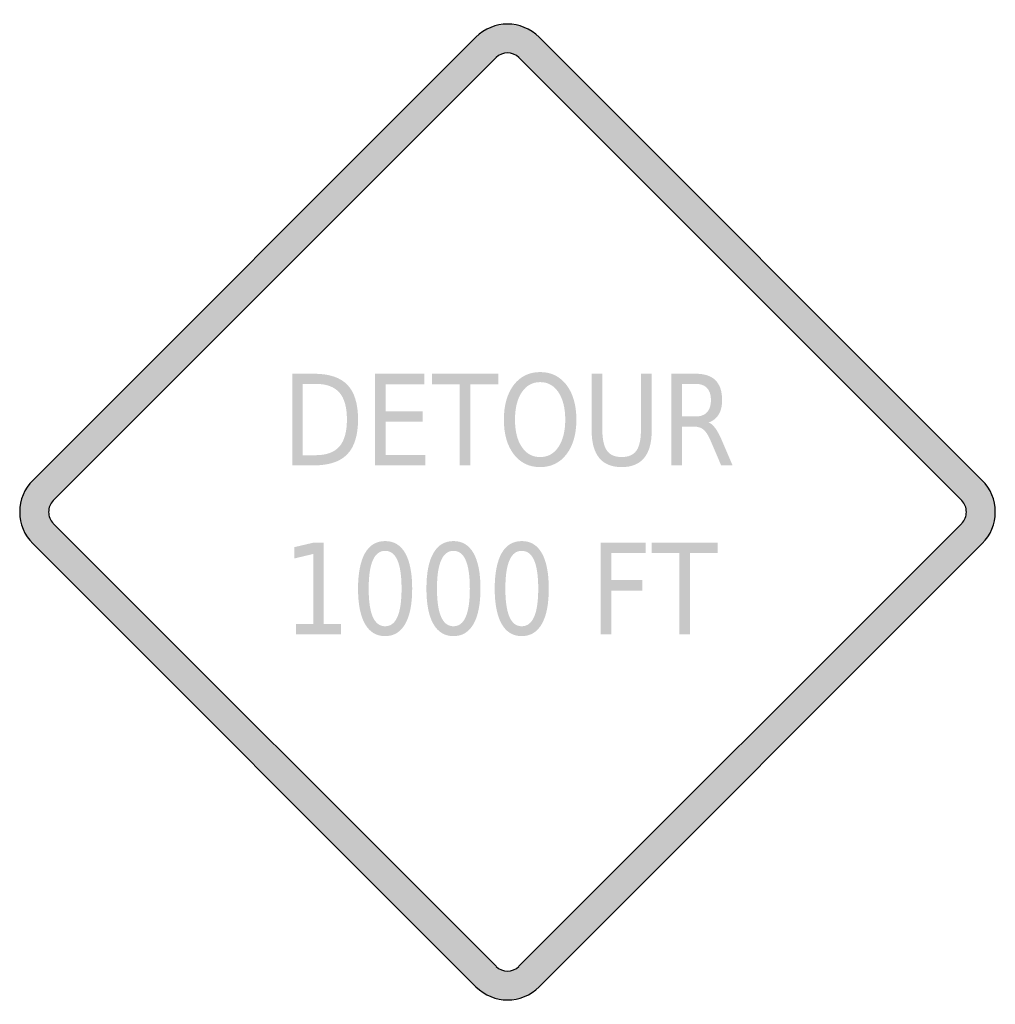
# Model space of a CAD drawing. Header units: inches. Extents: x -0.5 to 0.5, y -0.5 to 0.5.
import ezdxf

# ---------------------------------------------------------------- set-up
doc = ezdxf.new("R2010")
doc.units = ezdxf.units.IN
doc.header["$MEASUREMENT"] = 0

msp = doc.modelspace()

# ---------------------------------------------------------------- hatches: boundary and pattern name
h = msp.add_hatch(color=7)
h.paths.add_polyline_path([(0.0323, 0.4867), (0.4865, 0.0323), (0.4905, 0.0278), (0.4939, 0.0228), (0.4965, 0.0175), (0.4984, 0.012), (0.4995, 0.006), (0.5, 0), (0.4995, -0.006), (0.4984, -0.0118), (0.4965, -0.0175), (0.4939, -0.0228), (0.4905, -0.0278), (0.4865, -0.0323), (0.0323, -0.4867), (0.0278, -0.4907), (0.0227, -0.494), (0.0173, -0.4967), (0.0117, -0.4985), (0.006, -0.4997), (0.0002, -0.5), (-0.0057, -0.4997), (-0.0115, -0.4985), (-0.0172, -0.4967), (-0.0225, -0.494), (-0.0275, -0.4907), (-0.0323, -0.4867), (-0.4867, -0.0322), (-0.4905, -0.0278), (-0.4939, -0.0228), (-0.4965, -0.0175), (-0.4984, -0.0118), (-0.4995, -0.006), (-0.5, 0), (-0.4995, 0.006), (-0.4984, 0.012), (-0.4965, 0.0175), (-0.4939, 0.0228), (-0.4905, 0.0278), (-0.4867, 0.0323), (-0.0323, 0.4867), (-0.0277, 0.4907), (-0.0227, 0.494), (-0.0172, 0.4967), (-0.0117, 0.4985), (-0.0058, 0.4997), (0, 0.5), (0.0058, 0.4997), (0.0117, 0.4985), (0.0172, 0.4967), (0.0227, 0.494), (0.0277, 0.4907), (0.0323, 0.4867)])
h.paths.add_polyline_path([(0.0117, 0.4655), (0.4655, 0.0117), (0.467, 0.0102), (0.4682, 0.0083), (0.4692, 0.0063), (0.4699, 0.0043), (0.4704, 0.0022), (0.4704, 0), (0.4704, -0.0022), (0.4699, -0.0042), (0.4692, -0.0063), (0.4682, -0.0082), (0.467, -0.01), (0.4655, -0.0117), (0.0117, -0.4655), (0.0082, -0.4682), (0.0042, -0.4699), (0, -0.4704), (-0.0042, -0.4699), (-0.0082, -0.4682), (-0.0117, -0.4655), (-0.4655, -0.0117), (-0.467, -0.01), (-0.4682, -0.0082), (-0.4692, -0.0063), (-0.4699, -0.0042), (-0.4704, -0.0022), (-0.4704, 0), (-0.4704, 0.0022), (-0.4699, 0.0043), (-0.4692, 0.0063), (-0.4682, 0.0083), (-0.467, 0.0102), (-0.4655, 0.0117), (-0.0117, 0.4655), (-0.0082, 0.4684), (-0.0042, 0.4699), (0, 0.4705), (0.0042, 0.4699), (0.0082, 0.4684), (0.0117, 0.4655)], flags=0)
h = msp.add_hatch(color=7)
edge = h.paths.add_edge_path()
edge.add_line((-0.2207, 0.1417), (-0.1984, 0.1417))
edge.add_spline(control_points=[(-0.1984, 0.1417), (-0.1828, 0.1417), (-0.1714, 0.1379), (-0.1641, 0.1303), (-0.1569, 0.1228), (-0.1532, 0.1109), (-0.1532, 0.0948), (-0.1532, 0.0787), (-0.1569, 0.0668), (-0.1642, 0.0592), (-0.1715, 0.0516), (-0.1829, 0.0478), (-0.1984, 0.0478)], knot_values=[0, 0, 0, 0, 1, 1, 1, 2, 2, 2, 3, 3, 3, 4, 4, 4, 4], degree=3, periodic=0)
edge.add_line((-0.1984, 0.0478), (-0.2207, 0.0478))
edge.add_line((-0.2207, 0.0478), (-0.2207, 0.1417))
edge = h.paths.add_edge_path(flags=0)
edge.add_line((-0.2098, 0.1313), (-0.2098, 0.0582))
edge.add_line((-0.2098, 0.0582), (-0.1967, 0.0582))
edge.add_spline(control_points=[(-0.1967, 0.0582), (-0.1856, 0.0582), (-0.1775, 0.0612), (-0.1724, 0.067), (-0.1672, 0.0729), (-0.1646, 0.0822), (-0.1646, 0.0948), (-0.1646, 0.1074), (-0.1672, 0.1166), (-0.1724, 0.1225), (-0.1775, 0.1283), (-0.1856, 0.1313), (-0.1967, 0.1313)], knot_values=[0, 0, 0, 0, 1, 1, 1, 2, 2, 2, 3, 3, 3, 4, 4, 4, 4], degree=3, periodic=0)
edge.add_line((-0.1967, 0.1313), (-0.2098, 0.1313))
for points in [[(-0.1359, 0.1417), (-0.0852, 0.1417), (-0.0852, 0.131), (-0.125, 0.131), (-0.125, 0.1032), (-0.0868, 0.1032), (-0.0868, 0.0925), (-0.125, 0.0925), (-0.125, 0.0585), (-0.0841, 0.0585), (-0.0841, 0.0478), (-0.1359, 0.0478), (-0.1359, 0.1417)], [(-0.0774, 0.1417), (-0.0095, 0.1417), (-0.0095, 0.131), (-0.038, 0.131), (-0.038, 0.0478), (-0.0489, 0.0478), (-0.0489, 0.131), (-0.0774, 0.131), (-0.0774, 0.1417)], [(-0.2168, -0.1147), (-0.1991, -0.1147), (-0.1991, -0.043), (-0.2184, -0.0476), (-0.2184, -0.036), (-0.1992, -0.0315), (-0.1883, -0.0315), (-0.1883, -0.1147), (-0.1706, -0.1147), (-0.1706, -0.1254), (-0.2168, -0.1254), (-0.2168, -0.1147)], [(0.0954, -0.0315), (0.1415, -0.0315), (0.1415, -0.0421), (0.1063, -0.0421), (0.1063, -0.0698), (0.1381, -0.0698), (0.1381, -0.0805), (0.1063, -0.0805), (0.1063, -0.1254), (0.0954, -0.1254), (0.0954, -0.0315)], [(0.1477, -0.0315), (0.2156, -0.0315), (0.2156, -0.0421), (0.1871, -0.0421), (0.1871, -0.1254), (0.1762, -0.1254), (0.1762, -0.0421), (0.1477, -0.0421), (0.1477, -0.0315)]]:
    msp.add_hatch(color=7).paths.add_polyline_path(points)
h = msp.add_hatch(color=7)
edge = h.paths.add_edge_path()
edge.add_spline(control_points=[(0.0335, 0.1434), (0.0447, 0.1434), (0.0537, 0.139), (0.0605, 0.1302), (0.0672, 0.1213), (0.0706, 0.1095), (0.0706, 0.0946), (0.0706, 0.0798), (0.0672, 0.068), (0.0605, 0.0592), (0.0537, 0.0504), (0.0447, 0.046), (0.0335, 0.046), (0.0222, 0.046), (0.0132, 0.0504), (0.0064, 0.0592), (-0.0003, 0.068), (-0.0037, 0.0798), (-0.0037, 0.0946), (-0.0037, 0.1095), (-0.0003, 0.1213), (0.0064, 0.1302), (0.0132, 0.139), (0.0222, 0.1434), (0.0335, 0.1434)], knot_values=[0, 0, 0, 0, 1, 1, 1, 2, 2, 2, 3, 3, 3, 4, 4, 4, 5, 5, 5, 6, 6, 6, 7, 7, 7, 8, 8, 8, 8], degree=3, periodic=0)
edge = h.paths.add_edge_path(flags=0)
edge.add_spline(control_points=[(0.0335, 0.1331), (0.0256, 0.1331), (0.0193, 0.1296), (0.0147, 0.1228), (0.01, 0.1159), (0.0077, 0.1065), (0.0077, 0.0946), (0.0077, 0.0828), (0.01, 0.0735), (0.0147, 0.0666), (0.0193, 0.0597), (0.0256, 0.0563), (0.0335, 0.0563), (0.0413, 0.0563), (0.0476, 0.0597), (0.0522, 0.0666), (0.0568, 0.0735), (0.0592, 0.0828), (0.0592, 0.0946), (0.0592, 0.1065), (0.0568, 0.1159), (0.0522, 0.1228), (0.0476, 0.1296), (0.0413, 0.1331), (0.0335, 0.1331)], knot_values=[0, 0, 0, 0, 1, 1, 1, 2, 2, 2, 3, 3, 3, 4, 4, 4, 5, 5, 5, 6, 6, 6, 7, 7, 7, 8, 8, 8, 8], degree=3, periodic=0)
h = msp.add_hatch(color=7)
edge = h.paths.add_edge_path()
edge.add_line((0.0863, 0.1417), (0.0972, 0.1417))
edge.add_line((0.0972, 0.1417), (0.0972, 0.0846))
edge.add_spline(control_points=[(0.0972, 0.0846), (0.0972, 0.0746), (0.0988, 0.0673), (0.1019, 0.0629), (0.105, 0.0585), (0.1101, 0.0563), (0.1171, 0.0563), (0.124, 0.0563), (0.1291, 0.0585), (0.1322, 0.0629), (0.1353, 0.0673), (0.1368, 0.0746), (0.1368, 0.0846)], knot_values=[0, 0, 0, 0, 1, 1, 1, 2, 2, 2, 3, 3, 3, 4, 4, 4, 4], degree=3, periodic=0)
edge.add_line((0.1368, 0.0846), (0.1368, 0.1417))
edge.add_line((0.1368, 0.1417), (0.1478, 0.1417))
edge.add_line((0.1478, 0.1417), (0.1478, 0.0831))
edge.add_spline(control_points=[(0.1478, 0.0831), (0.1478, 0.0708), (0.1452, 0.0616), (0.14, 0.0553), (0.1348, 0.0491), (0.1272, 0.046), (0.1171, 0.046), (0.1069, 0.046), (0.0992, 0.0491), (0.0941, 0.0553), (0.0889, 0.0616), (0.0863, 0.0708), (0.0863, 0.0831)], knot_values=[0, 0, 0, 0, 1, 1, 1, 2, 2, 2, 3, 3, 3, 4, 4, 4, 4], degree=3, periodic=0)
edge.add_line((0.0863, 0.0831), (0.0863, 0.1417))
h = msp.add_hatch(color=7)
edge = h.paths.add_edge_path()
edge.add_spline(control_points=[(0.2062, 0.0918), (0.2086, 0.0909), (0.2108, 0.0889), (0.213, 0.0859), (0.2152, 0.0829), (0.2174, 0.0787), (0.2197, 0.0735)], knot_values=[0, 0, 0, 0, 1, 1, 1, 2, 2, 2, 2], degree=3, periodic=0)
edge.add_line((0.2197, 0.0735), (0.2307, 0.0478))
edge.add_line((0.2307, 0.0478), (0.219, 0.0478))
edge.add_line((0.219, 0.0478), (0.2087, 0.0719))
edge.add_spline(control_points=[(0.2087, 0.0719), (0.2061, 0.0782), (0.2035, 0.0823), (0.201, 0.0844), (0.1986, 0.0865), (0.1952, 0.0875), (0.1909, 0.0875)], knot_values=[0, 0, 0, 0, 1, 1, 1, 2, 2, 2, 2], degree=3, periodic=0)
edge.add_line((0.1909, 0.0875), (0.179, 0.0875))
edge.add_line((0.179, 0.0875), (0.179, 0.0478))
edge.add_line((0.179, 0.0478), (0.1681, 0.0478))
edge.add_line((0.1681, 0.0478), (0.1681, 0.1417))
edge.add_line((0.1681, 0.1417), (0.1926, 0.1417))
edge.add_spline(control_points=[(0.1926, 0.1417), (0.2019, 0.1417), (0.2087, 0.1395), (0.2132, 0.135), (0.2177, 0.1305), (0.22, 0.1237), (0.22, 0.1146), (0.22, 0.1087), (0.2188, 0.1038), (0.2165, 0.0999), (0.2141, 0.096), (0.2107, 0.0933), (0.2062, 0.0918)], knot_values=[0, 0, 0, 0, 1, 1, 1, 2, 2, 2, 3, 3, 3, 4, 4, 4, 4], degree=3, periodic=0)
edge = h.paths.add_edge_path(flags=0)
edge.add_line((0.179, 0.1313), (0.179, 0.0979))
edge.add_line((0.179, 0.0979), (0.1926, 0.0979))
edge.add_spline(control_points=[(0.1926, 0.0979), (0.1979, 0.0979), (0.2019, 0.0993), (0.2045, 0.1022), (0.2072, 0.105), (0.2085, 0.1092), (0.2085, 0.1146), (0.2085, 0.1201), (0.2072, 0.1243), (0.2045, 0.1271), (0.2019, 0.1299), (0.1979, 0.1313), (0.1926, 0.1313)], knot_values=[0, 0, 0, 0, 1, 1, 1, 2, 2, 2, 3, 3, 3, 4, 4, 4, 4], degree=3, periodic=0)
edge.add_line((0.1926, 0.1313), (0.179, 0.1313))
h = msp.add_hatch(color=7)
edge = h.paths.add_edge_path()
edge.add_spline(control_points=[(-0.1255, -0.0298), (-0.1164, -0.0298), (-0.1096, -0.0339), (-0.1048, -0.0422), (-0.1001, -0.0506), (-0.0977, -0.0627), (-0.0977, -0.0785), (-0.0977, -0.0943), (-0.1001, -0.1064), (-0.1048, -0.1147), (-0.1096, -0.123), (-0.1164, -0.1272), (-0.1255, -0.1272), (-0.1345, -0.1272), (-0.1413, -0.123), (-0.1461, -0.1147), (-0.1508, -0.1064), (-0.1532, -0.0943), (-0.1532, -0.0785), (-0.1532, -0.0627), (-0.1508, -0.0506), (-0.1461, -0.0422), (-0.1413, -0.0339), (-0.1345, -0.0298), (-0.1255, -0.0298)], knot_values=[0, 0, 0, 0, 1, 1, 1, 2, 2, 2, 3, 3, 3, 4, 4, 4, 5, 5, 5, 6, 6, 6, 7, 7, 7, 8, 8, 8, 8], degree=3, periodic=0)
edge = h.paths.add_edge_path(flags=0)
edge.add_spline(control_points=[(-0.1255, -0.0398), (-0.131, -0.0398), (-0.1352, -0.043), (-0.1381, -0.0495), (-0.1409, -0.0559), (-0.1423, -0.0656), (-0.1423, -0.0785), (-0.1423, -0.0914), (-0.1409, -0.101), (-0.1381, -0.1075), (-0.1352, -0.1139), (-0.131, -0.1171), (-0.1255, -0.1171), (-0.1198, -0.1171), (-0.1156, -0.1139), (-0.1128, -0.1075), (-0.11, -0.101), (-0.1086, -0.0914), (-0.1086, -0.0785), (-0.1086, -0.0656), (-0.11, -0.0559), (-0.1128, -0.0495), (-0.1156, -0.043), (-0.1198, -0.0398), (-0.1255, -0.0398)], knot_values=[0, 0, 0, 0, 1, 1, 1, 2, 2, 2, 3, 3, 3, 4, 4, 4, 5, 5, 5, 6, 6, 6, 7, 7, 7, 8, 8, 8, 8], degree=3, periodic=0)
h = msp.add_hatch(color=7)
edge = h.paths.add_edge_path()
edge.add_spline(control_points=[(-0.0554, -0.0298), (-0.0464, -0.0298), (-0.0395, -0.0339), (-0.0348, -0.0422), (-0.0301, -0.0506), (-0.0277, -0.0627), (-0.0277, -0.0785), (-0.0277, -0.0943), (-0.0301, -0.1064), (-0.0348, -0.1147), (-0.0395, -0.123), (-0.0464, -0.1272), (-0.0554, -0.1272), (-0.0644, -0.1272), (-0.0713, -0.123), (-0.076, -0.1147), (-0.0808, -0.1064), (-0.0831, -0.0943), (-0.0831, -0.0785), (-0.0831, -0.0627), (-0.0808, -0.0506), (-0.076, -0.0422), (-0.0713, -0.0339), (-0.0644, -0.0298), (-0.0554, -0.0298)], knot_values=[0, 0, 0, 0, 1, 1, 1, 2, 2, 2, 3, 3, 3, 4, 4, 4, 5, 5, 5, 6, 6, 6, 7, 7, 7, 8, 8, 8, 8], degree=3, periodic=0)
edge = h.paths.add_edge_path(flags=0)
edge.add_spline(control_points=[(-0.0554, -0.0398), (-0.061, -0.0398), (-0.0652, -0.043), (-0.068, -0.0495), (-0.0709, -0.0559), (-0.0723, -0.0656), (-0.0723, -0.0785), (-0.0723, -0.0914), (-0.0709, -0.101), (-0.068, -0.1075), (-0.0652, -0.1139), (-0.061, -0.1171), (-0.0554, -0.1171), (-0.0498, -0.1171), (-0.0456, -0.1139), (-0.0428, -0.1075), (-0.04, -0.101), (-0.0386, -0.0914), (-0.0386, -0.0785), (-0.0386, -0.0656), (-0.04, -0.0559), (-0.0428, -0.0495), (-0.0456, -0.043), (-0.0498, -0.0398), (-0.0554, -0.0398)], knot_values=[0, 0, 0, 0, 1, 1, 1, 2, 2, 2, 3, 3, 3, 4, 4, 4, 5, 5, 5, 6, 6, 6, 7, 7, 7, 8, 8, 8, 8], degree=3, periodic=0)
h = msp.add_hatch(color=7)
edge = h.paths.add_edge_path()
edge.add_spline(control_points=[(0.0146, -0.0298), (0.0236, -0.0298), (0.0305, -0.0339), (0.0352, -0.0422), (0.04, -0.0506), (0.0423, -0.0627), (0.0423, -0.0785), (0.0423, -0.0943), (0.04, -0.1064), (0.0352, -0.1147), (0.0305, -0.123), (0.0236, -0.1272), (0.0146, -0.1272), (0.0056, -0.1272), (-0.0013, -0.123), (-0.006, -0.1147), (-0.0107, -0.1064), (-0.0131, -0.0943), (-0.0131, -0.0785), (-0.0131, -0.0627), (-0.0107, -0.0506), (-0.006, -0.0422), (-0.0013, -0.0339), (0.0056, -0.0298), (0.0146, -0.0298)], knot_values=[0, 0, 0, 0, 1, 1, 1, 2, 2, 2, 3, 3, 3, 4, 4, 4, 5, 5, 5, 6, 6, 6, 7, 7, 7, 8, 8, 8, 8], degree=3, periodic=0)
edge = h.paths.add_edge_path(flags=0)
edge.add_spline(control_points=[(0.0146, -0.0398), (0.009, -0.0398), (0.0048, -0.043), (0.002, -0.0495), (-0.0008, -0.0559), (-0.0022, -0.0656), (-0.0022, -0.0785), (-0.0022, -0.0914), (-0.0008, -0.101), (0.002, -0.1075), (0.0048, -0.1139), (0.009, -0.1171), (0.0146, -0.1171), (0.0202, -0.1171), (0.0244, -0.1139), (0.0273, -0.1075), (0.0301, -0.101), (0.0315, -0.0914), (0.0315, -0.0785), (0.0315, -0.0656), (0.0301, -0.0559), (0.0273, -0.0495), (0.0244, -0.043), (0.0202, -0.0398), (0.0146, -0.0398)], knot_values=[0, 0, 0, 0, 1, 1, 1, 2, 2, 2, 3, 3, 3, 4, 4, 4, 5, 5, 5, 6, 6, 6, 7, 7, 7, 8, 8, 8, 8], degree=3, periodic=0)

# ---------------------------------------------------------------- linework, layer by layer
at = {"color": 7}
for p, q in [((-0.4867, 0.0323), (-0.0323, 0.4867)), ((0.0323, 0.4867), (0.4867, 0.0323)), ((-0.4656, 0.0118), (-0.0117, 0.4656)), ((0.0117, 0.4656), (0.4656, 0.0118)), ((-0.0117, -0.4655), (-0.4656, -0.0117)), ((0.4656, -0.0117), (0.0117, -0.4655)), ((-0.0323, -0.4866), (-0.4867, -0.0323)), ((0.4867, -0.0323), (0.0323, -0.4866))]:
    msp.add_line(p, q, dxfattribs=at)
for points in [[(0.0324, 0.4866), (0.0145, 0.5045), (-0.0145, 0.5045), (-0.0324, 0.4866)], [(0.0117, 0.4656), (0.0052, 0.4721), (-0.0052, 0.4721), (-0.0117, 0.4656)], [(-0.0117, -0.4656), (-0.0052, -0.472), (0.0052, -0.472), (0.0117, -0.4656)], [(-0.0323, -0.4866), (-0.0144, -0.5045), (0.0146, -0.5045), (0.0325, -0.4866)]]:
    msp.add_open_spline(points, degree=3, dxfattribs=at)
for points in [[(-0.4866, 0.0324), (-0.4952, 0.0238), (-0.5, 0.0122), (-0.5, 0), (-0.5, -0.0121), (-0.4952, -0.0238), (-0.4866, -0.0323)], [(0.4866, -0.0323), (0.4952, -0.0238), (0.5, -0.0121), (0.5, 0), (0.5, 0.0122), (0.4952, 0.0238), (0.4866, 0.0324)], [(-0.4656, 0.0117), (-0.4687, 0.0086), (-0.4704, 0.0044), (-0.4704, 0), (-0.4704, -0.0043), (-0.4687, -0.0085), (-0.4656, -0.0116)], [(0.4656, -0.0116), (0.4687, -0.0085), (0.4704, -0.0043), (0.4704, 0), (0.4704, 0.0044), (0.4687, 0.0086), (0.4656, 0.0117)]]:
    msp.add_open_spline(points, degree=3, knots=[0, 0, 0, 0, 1, 1, 1, 2, 2, 2, 2], dxfattribs=at)

doc.saveas('drawing.dxf')
